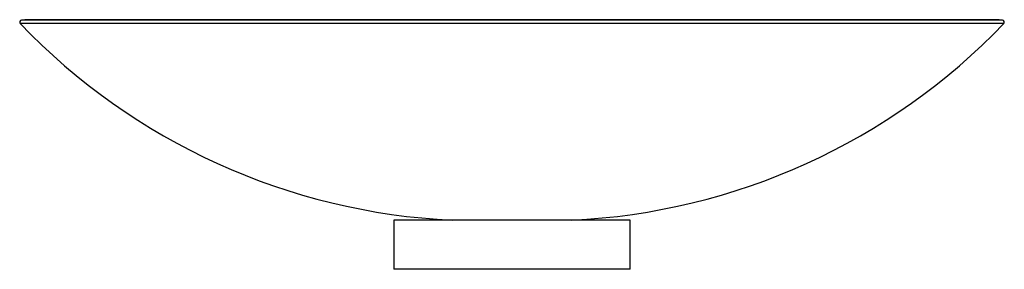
# Paper-space layout '_Superior' of a CAD drawing. Header units: millimetres. Extents: x -250 to 250, y -25 to 102.
import ezdxf

# ---------------------------------------------------------------- set-up
doc = ezdxf.new("R2010")
doc.units = ezdxf.units.MM

psp = doc.layouts.new('_Superior')

# ---------------------------------------------------------------- linework, layer by layer
at = {"color": 7, "linetype": 'Continuous', "lineweight": 25}
for p, q in [((249.28, 101.69), (-249.28, 101.69)), ((247.17, 101.94), (-247.17, 101.94)), ((-60, 0), (-60, -25)), ((60, 0), (-60, 0)), ((60, -25), (60, 0)), ((60, -25), (-60, -25))]:
    psp.add_line(p, q, dxfattribs=at)
at = {"color": 8, "linetype": 'Continuous', "lineweight": 25}
psp.add_line((250, 100), (-250, 100), dxfattribs=at)
at = {"color": 7, "linetype": 'Continuous', "lineweight": 25}
for centre, radius, start, end in [((-249.28, 100.69), 1, 90, 223.7269), ((-247.17, 99.94), 2, 90, 119.0893), ((247.17, 99.94), 2, 60.9107, 90), ((249.28, 100.69), 1, 316.2731, 90), ((-15.14, 324.65), 325, 223.7269, 267.3297), ((15.14, 324.65), 325, 272.6703, 316.2731)]:
    psp.add_arc(centre, radius, start, end, dxfattribs=at)

doc.saveas('drawing.dxf')
